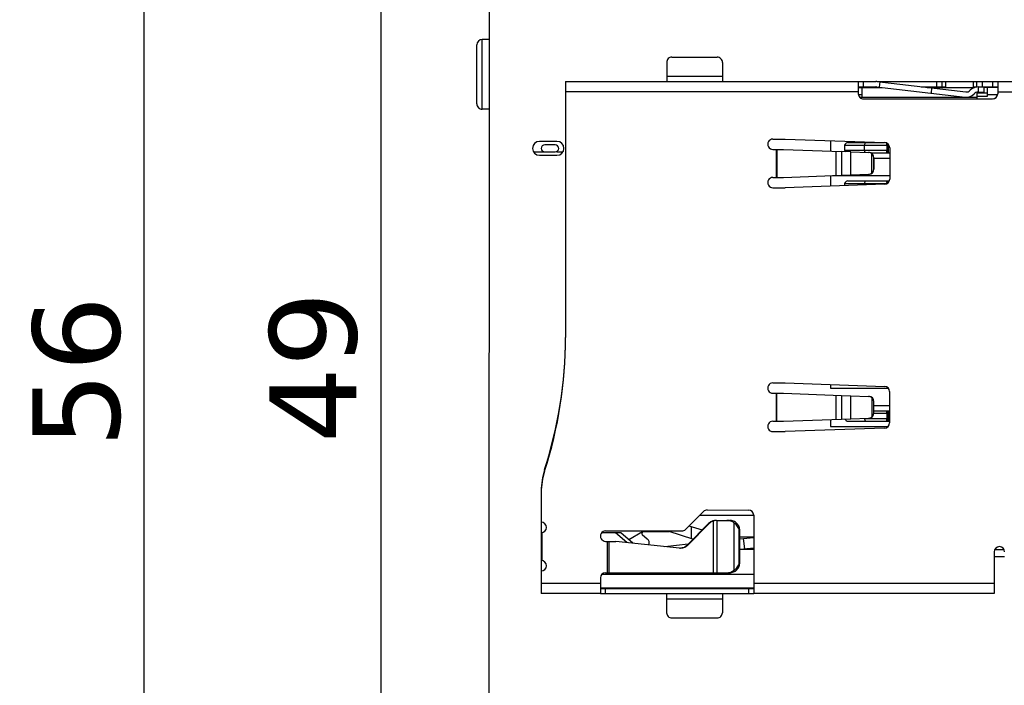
# Model space of a CAD drawing. Header units: millimetres. Extents: x 134 to 283, y 142 to 332.
# Tile 2 of 145: x 135 to 164, y 180 to 199. Entities that reach past the tile are written whole.
import ezdxf

# ---------------------------------------------------------------- set-up
doc = ezdxf.new("R2010")
doc.units = ezdxf.units.MM
doc.header["$LTSCALE"] = 0.1
doc.header["$PDMODE"] = 3
doc.header["$PDSIZE"] = 0.3125
doc.layers.get('0').update_dxf_attribs({"linetype": 'CONTINUOUS'})
doc.layers.get('Defpoints').update_dxf_attribs({"linetype": 'CONTINUOUS'})
doc.layers.add('Dim', color=6, linetype='CONTINUOUS', lineweight=13)
doc.styles.add('Verdana', font='verdana.ttf', dxfattribs={"height": 2.5})
doc.dimstyles.new('aaaaaaaa 3.0', dxfattribs={"dimtxt": 2.5, "dimasz": 2, "dimexe": 1.25, "dimexo": 0.625, "dimtad": 1, "dimdec": 1, "dimzin": 9, "dimdsep": 46, "dimtxsty": 'Verdana', "dimcen": 0, "dimazin": 0, "dimtfac": 1, "dimtmove": 0, "dimatfit": 3, "dimfxl": 1, "dimlwd": 25, "dimlwe": 25, "dimarcsym": 0})

# ---------------------------------------------------------------- blocks, each defined once
blk = doc.blocks.new('*D6')
at = {"layer": 'Defpoints', "color": 0}
for p in [(151.667, 217.323), (138.99, 161.333), (151.66, 161.333)]:
    blk.add_point(p, dxfattribs=at)
at = {"layer": 'Dim', "color": 0, "lineweight": 25}
for p, q in [((151.042, 217.323), (137.74, 217.323)), ((138.99, 215.323), (138.99, 163.333)), ((151.035, 161.333), (137.74, 161.333))]:
    blk.add_line(p, q, dxfattribs=at)
at = {"layer": 'Dim', "color": 0}
for points in [[(139.323, 215.323), (138.656, 215.323), (138.99, 217.323)], [(138.656, 163.333), (139.323, 163.333), (138.99, 161.333)]]:
    blk.add_solid(points, dxfattribs=at)
at = {"layer": 'Dim', "color": 0, "insert": (137.065, 189.204), "char_height": 2.5, "attachment_point": 5, "rotation": 90, "style": 'Verdana'}
blk.add_mtext('56', dxfattribs=at)
blk = doc.blocks.new('*D27')
at = {"layer": 'Defpoints', "color": 0}
for p in [(150.898, 213.836), (145.788, 164.84), (150.902, 164.84)]:
    blk.add_point(p, dxfattribs=at)
at = {"layer": 'Dim', "color": 0, "lineweight": 25}
for p, q in [((150.273, 213.836), (144.538, 213.836)), ((145.788, 211.836), (145.788, 166.84)), ((150.277, 164.84), (144.538, 164.84))]:
    blk.add_line(p, q, dxfattribs=at)
at = {"layer": 'Dim', "color": 0}
for points in [[(146.121, 211.836), (145.454, 211.836), (145.788, 213.836)], [(145.454, 166.84), (146.121, 166.84), (145.788, 164.84)]]:
    blk.add_solid(points, dxfattribs=at)
at = {"layer": 'Dim', "color": 0, "insert": (143.863, 189.338), "char_height": 2.5, "attachment_point": 5, "rotation": 90, "style": 'Verdana'}
blk.add_mtext('49', dxfattribs=at)

msp = doc.modelspace()

# ---------------------------------------------------------------- linework, layer by layer
at = {"color": 7, "linetype": 'Continuous'}
for p, q in [((148.898, 214.346), (148.889, 164.336)), ((148.695, 196.741), (148.695, 198.741)), ((148.895, 198.741), (148.695, 198.741)), ((148.545, 196.891), (148.545, 198.591)), ((154.144, 198.236), (155.444, 198.236)), ((153.994, 198.086), (153.994, 197.548)), ((155.594, 198.086), (155.594, 197.548)), ((151.094, 197.536), (151.093, 190.186)), ((151.094, 197.536), (159.494, 197.535)), ((155.594, 197.683), (153.994, 197.683)), ((159.494, 197.531), (159.494, 197.185)), ((159.503, 197.535), (159.994, 197.535)), ((159.644, 197.385), (159.644, 197.535)), ((160.029, 197.535), (164.894, 197.534)), ((160.029, 197.533), (162.577, 197.235)), ((161.744, 197.385), (161.744, 197.535)), ((161.894, 197.535), (161.894, 197.385)), ((161.994, 197.535), (161.994, 197.365)), ((162.794, 197.534), (162.794, 197.364)), ((162.894, 197.384), (162.894, 197.534)), ((163.044, 197.534), (163.044, 197.384)), ((163.344, 197.534), (163.344, 197.384)), ((163.494, 197.534), (163.494, 197.184)), ((159.494, 197.365), (160.175, 197.365)), ((159.503, 197.385), (159.994, 197.385)), ((159.594, 197.365), (159.594, 197.085)), ((160.012, 197.384), (162.56, 197.086)), ((160.108, 197.524), (160.09, 197.375)), ((161.299, 197.385), (161.994, 197.385)), ((161.47, 197.365), (162.828, 197.364)), ((161.598, 197.35), (161.58, 197.201)), ((162.794, 197.384), (162.894, 197.384)), ((162.93, 197.384), (163.494, 197.384)), ((162.944, 197.234), (162.944, 197.384)), ((163.094, 197.384), (163.094, 197.234)), ((163.494, 197.364), (163.094, 197.364)), ((163.194, 197.364), (163.194, 197.104)), ((159.494, 197.235), (151.094, 197.236)), ((159.496, 197.165), (159.594, 197.165)), ((159.532, 197.085), (162.894, 197.084)), ((159.644, 197.035), (163.344, 197.034)), ((162.894, 197.204), (162.894, 197.034)), ((163.194, 197.204), (162.894, 197.204)), ((163.194, 197.104), (162.894, 197.104)), ((162.93, 197.234), (163.094, 197.234)), ((163.194, 197.164), (163.493, 197.164)), ((163.367, 197.038), (163.437, 197.067)), ((164.894, 197.234), (163.494, 197.234)), ((148.895, 196.741), (148.695, 196.741)), ((157.044, 195.885), (157.394, 195.885)), ((157.394, 195.885), (160.249, 195.785)), ((158.694, 195.84), (158.694, 195.537)), ((150.845, 195.817), (150.345, 195.817)), ((150.794, 195.715), (150.494, 195.715)), ((157.044, 195.585), (157.351, 195.585)), ((157.144, 194.785), (157.144, 195.585)), ((157.151, 195.585), (157.151, 194.785)), ((157.351, 195.585), (159.01, 195.526)), ((159.094, 195.685), (159.094, 195.585)), ((159.096, 195.705), (160.35, 195.705)), ((159.096, 195.565), (160.35, 195.565)), ((159.196, 195.785), (160.249, 195.785)), ((159.674, 195.705), (159.699, 195.785)), ((159.674, 195.565), (159.674, 195.705)), ((159.694, 195.501), (159.674, 195.565)), ((160.315, 195.565), (160.29, 195.485)), ((160.292, 195.777), (160.315, 195.705)), ((160.315, 195.705), (160.315, 195.565)), ((160.324, 195.485), (160.35, 195.565)), ((160.35, 195.705), (160.334, 195.755)), ((160.35, 195.739), (160.35, 195.485)), ((160.394, 195.635), (160.394, 194.735)), ((150.178, 195.515), (150.794, 195.515)), ((150.345, 195.417), (150.845, 195.417)), ((150.845, 195.515), (151.013, 195.515)), ((158.861, 194.839), (158.862, 195.531)), ((159.01, 195.526), (159.01, 194.844)), ((159.277, 195.516), (159.01, 195.526)), ((159.277, 194.854), (159.277, 195.516)), ((159.277, 195.516), (159.789, 195.498)), ((159.851, 195.485), (160.394, 195.485)), ((159.883, 194.91), (159.883, 195.46)), ((159.937, 195.022), (159.937, 195.348)), ((159.944, 195.347), (159.937, 195.348)), ((159.944, 195.022), (159.944, 195.347)), ((159.944, 195.335), (160.394, 195.335)), ((159.937, 195.022), (159.944, 195.022)), ((157.044, 194.785), (157.351, 194.785)), ((157.351, 194.785), (159.01, 194.844)), ((158.694, 194.835), (158.694, 194.531)), ((158.751, 194.835), (160.394, 194.835)), ((159.01, 194.844), (159.277, 194.854)), ((159.277, 194.854), (159.789, 194.872)), ((157.044, 194.485), (157.394, 194.485)), ((160.249, 194.585), (157.394, 194.485)), ((159.094, 194.585), (159.094, 194.545)), ((159.095, 194.605), (160.315, 194.605)), ((159.196, 194.685), (160.385, 194.685)), ((159.673, 194.605), (159.699, 194.685)), ((159.673, 194.565), (159.673, 194.605)), ((160.29, 194.685), (160.315, 194.605)), ((160.343, 194.624), (160.324, 194.685)), ((160.35, 194.685), (160.35, 194.631)), ((157.043, 188.885), (157.393, 188.885)), ((157.393, 188.885), (160.248, 188.785)), ((158.693, 188.84), (158.693, 188.735)), ((157.043, 188.585), (157.35, 188.585)), ((157.143, 187.785), (157.143, 188.585)), ((157.15, 188.585), (157.15, 187.785)), ((157.35, 188.585), (159.009, 188.526)), ((158.693, 188.735), (160.353, 188.735)), ((158.86, 187.839), (158.861, 188.531)), ((159.009, 188.526), (159.009, 187.844)), ((159.009, 188.526), (159.276, 188.516)), ((159.276, 187.854), (159.276, 188.516)), ((159.276, 188.516), (159.788, 188.498)), ((160.393, 188.635), (160.393, 187.735)), ((159.882, 188.46), (159.882, 187.91)), ((159.935, 188.022), (159.936, 188.348)), ((159.943, 188.347), (159.936, 188.348)), ((159.943, 188.022), (159.943, 188.347)), ((159.943, 188.235), (160.393, 188.235)), ((159.935, 188.022), (159.943, 188.022)), ((159.943, 188.085), (160.393, 188.085)), ((160.349, 188.005), (159.943, 188.005)), ((160.289, 188.085), (160.314, 188.005)), ((160.314, 188.005), (160.314, 187.865)), ((160.349, 188.005), (160.323, 188.085)), ((160.349, 188.085), (160.349, 187.785)), ((157.043, 187.785), (157.35, 187.785)), ((157.35, 187.785), (159.009, 187.844)), ((158.693, 187.833), (158.693, 187.635)), ((159.009, 187.844), (159.276, 187.854)), ((159.195, 187.785), (160.393, 187.785)), ((159.276, 187.854), (159.788, 187.872)), ((159.698, 187.785), (159.672, 187.865)), ((159.672, 187.865), (160.349, 187.865)), ((160.314, 187.865), (160.289, 187.785)), ((160.323, 187.785), (160.349, 187.865)), ((157.043, 187.485), (157.393, 187.485)), ((160.248, 187.585), (157.393, 187.485)), ((158.693, 187.635), (160.352, 187.635)), ((150.489, 186.399), (150.501, 186.395)), ((150.393, 185.735), (150.392, 182.836)), ((154.536, 184.68), (155.049, 185.192)), ((155.155, 185.236), (156.342, 185.235)), ((155.195, 184.848), (154.577, 184.224)), ((155.217, 184.848), (154.599, 184.224)), ((154.942, 185.086), (156.492, 185.085)), ((155.195, 184.848), (155.217, 184.848)), ((155.337, 183.436), (155.338, 184.922)), ((155.425, 184.936), (155.799, 184.935)), ((155.43, 184.936), (155.43, 183.436)), ((155.932, 183.513), (155.932, 184.858)), ((156.492, 185.085), (156.492, 182.84)), ((150.422, 183.783), (150.422, 184.589)), ((152.676, 184.576), (152.125, 184.576)), ((152.242, 184.636), (154.43, 184.636)), ((152.846, 184.302), (152.52, 184.576)), ((153.021, 184.286), (152.676, 184.576)), ((153.3, 184.609), (152.907, 184.382)), ((153.325, 184.616), (154.066, 184.616)), ((153.492, 184.616), (153.492, 184.636)), ((154.747, 184.395), (154.066, 184.616)), ((154.633, 184.777), (155.014, 184.665)), ((154.692, 184.759), (154.692, 184.412)), ((156.073, 183.735), (156.073, 184.635)), ((156.092, 184.635), (156.073, 184.635)), ((156.092, 183.735), (156.092, 184.635)), ((152.242, 184.336), (152.534, 184.336)), ((152.292, 183.436), (152.292, 184.336)), ((152.336, 184.336), (152.336, 183.436)), ((154.358, 184.137), (152.534, 184.336)), ((153.293, 184.528), (153.435, 184.408)), ((156.092, 184.465), (156.492, 184.465)), ((154.599, 184.224), (154.577, 184.224)), ((156.492, 184.105), (156.092, 184.105)), ((163.392, 184.034), (163.392, 182.834)), ((163.41, 184.104), (163.675, 184.104)), ((156.073, 183.735), (156.092, 183.735)), ((163.392, 183.904), (163.692, 183.904)), ((152.242, 183.436), (155.799, 183.435)), ((150.392, 183.136), (152.092, 183.136)), ((152.092, 183.286), (152.092, 182.84)), ((156.492, 183.385), (152.133, 183.386)), ((156.492, 183.135), (163.392, 183.134)), ((152.092, 182.836), (150.392, 182.836)), ((152.092, 183.006), (156.492, 183.005)), ((152.101, 182.986), (156.484, 182.985)), ((152.101, 182.836), (156.484, 182.835)), ((152.242, 182.836), (152.242, 182.986)), ((152.792, 183.006), (152.792, 182.986)), ((156.342, 182.985), (156.342, 182.835)), ((163.392, 182.834), (156.492, 182.835)), ((153.992, 182.823), (153.992, 182.286)), ((153.992, 182.688), (155.592, 182.688)), ((155.592, 182.823), (155.592, 182.286)), ((154.142, 182.136), (155.442, 182.136))]:
    msp.add_line(p, q, dxfattribs=at)
at = {"color": 6, "linetype": 'Continuous'}
for p, q in [((154.607, 184.253), (153.938, 184.183)), ((156.092, 184.409), (156.492, 184.451)), ((156.232, 184.122), (156.201, 184.421)), ((156.092, 184.108), (156.492, 184.15))]:
    msp.add_line(p, q, dxfattribs=at)
at = {"color": 7, "linetype": 'Continuous'}
for centre, radius, start, end in [((148.695, 198.591), 0.15, 89.9894, 179.9894), ((159.994, 197.235), 0.3, 83.3431, 89.9913), ((159.994, 197.235), 0.15, 83.3431, 89.9913), ((162.594, 197.384), 0.15, 263.3431, 318.181), ((162.93, 197.084), 0.3, 89.9913, 138.181), ((159.644, 197.185), 0.15, 179.9913, 269.9913), ((162.594, 197.384), 0.3, 263.3431, 318.181), ((162.93, 197.084), 0.15, 89.9913, 138.181), ((163.344, 197.184), 0.15, 269.9913, 359.9913), ((148.695, 196.891), 0.15, 179.9894, 269.9894), ((157.044, 195.735), 0.15, 89.9913, 269.9913), ((150.345, 195.617), 0.2, 90, 270), ((150.494, 195.615), 0.1, 89.9894, 269.9894), ((150.794, 195.615), 0.1, 269.9894, 89.9894), ((150.845, 195.617), 0.2, 270, 90), ((159.223, 195.685), 0.129, 171.1107, 180.0031), ((159.223, 195.585), 0.129, 179.9796, 188.8719), ((160.244, 195.635), 0.15, 359.9913, 87.9855), ((157.044, 194.635), 0.15, 89.9913, 269.9913), ((160.244, 194.735), 0.15, 271.9972, 359.9913), ((159.223, 194.585), 0.129, 171.1107, 180.0031), ((138.593, 190.238), 12.5, 342.1155, 359.7623), ((138.593, 190.188), 12.5, 342.1155, 359.9913), ((157.043, 188.735), 0.15, 89.9913, 269.9913), ((160.243, 188.635), 0.15, 359.9913, 87.9855), ((157.043, 187.635), 0.15, 89.9913, 269.9913), ((160.243, 187.735), 0.15, 271.9972, 359.9913), ((152.393, 185.785), 2, 162.1155, 179.9913), ((152.393, 185.735), 2, 162.1155, 179.9913), ((155.155, 185.086), 0.15, 89.9913, 134.9913), ((156.342, 185.085), 0.15, 359.9913, 89.9913), ((150.392, 184.736), 0.15, 269.9913, 89.9913), ((152.242, 184.486), 0.15, 89.9913, 269.9913), ((153.325, 184.566), 0.05, 89.9913, 229.9913), ((154.43, 184.786), 0.15, 269.9913, 314.9913), ((153.332, 184.286), 0.16, 340.5014, 49.9913), ((154.389, 184.427), 0.291, 263.7903, 267.2054), ((154.39, 184.43), 0.294, 267.2036, 269.9149), ((163.542, 184.034), 0.15, 359.9913, 179.9913), ((150.392, 183.636), 0.15, 269.9913, 89.9913), ((152.242, 183.286), 0.15, 89.9913, 179.9913)]:
    msp.add_arc(centre, radius, start, end, dxfattribs=at)
for centre, major_axis, ratio, start_param, end_param in [((159.164, 195.685), (0.0584, 0.0928), 0.638918, 0.382055, 1.751494), ((159.164, 195.585), (-0.0583, 0.0928), 0.638918, 1.390099, 1.887584), ((159.794, 195.347), (0, 0.15), 0.997272, -1.570796, -0.035529), ((159.794, 195.022), (0, 0.15), 0.997272, -3.106064, -1.570796), ((159.164, 194.585), (0.0584, 0.0928), 0.638918, 0.382055, 1.751494), ((159.793, 188.347), (0, 0.15), 0.997272, -1.570796, -0.035551), ((159.793, 188.022), (0, 0.15), 0.997272, -3.106041, -1.570796), ((159.163, 187.885), (-0.0583, 0.0928), 0.638918, -4.707933, -3.523648)]:
    msp.add_ellipse(centre, major_axis=major_axis, ratio=ratio, start_param=start_param, end_param=end_param, dxfattribs=at)
for points, knots in [([(154.144, 198.236), (154.125, 198.236), (154.085, 198.228), (154.036, 198.195), (154.002, 198.145), (153.994, 198.105), (153.994, 198.086)], [0, 0, 0, 0, 0.250028, 0.500027, 0.750011, 1, 1, 1, 1]), ([(155.594, 198.086), (155.594, 198.105), (155.587, 198.145), (155.553, 198.194), (155.503, 198.228), (155.464, 198.236), (155.444, 198.236)], [0, 0, 0, 0, 0.249993, 0.499977, 0.749976, 1, 1, 1, 1]), ([(153.982, 197.536), (153.985, 197.536), (153.993, 197.537), (153.994, 197.545), (153.994, 197.548)], [0, 0, 0, 0, 0.500222, 1, 1, 1, 1]), ([(155.594, 197.548), (155.594, 197.545), (155.596, 197.537), (155.603, 197.536), (155.607, 197.536)], [0, 0, 0, 0, 0.499992, 1, 1, 1, 1]), ([(159.503, 197.535), (159.502, 197.535), (159.499, 197.535), (159.497, 197.534), (159.495, 197.533), (159.494, 197.531), (159.494, 197.531)], [0, 0, 0, 0, 0.355778, 0.620841, 0.817349, 1, 1, 1, 1]), ([(159.883, 195.46), (159.87, 195.471), (159.84, 195.49), (159.806, 195.497), (159.789, 195.498)], [0, 0, 0, 0, 0.500161, 1, 1, 1, 1]), ([(159.937, 195.348), (159.937, 195.37), (159.926, 195.413), (159.898, 195.447), (159.883, 195.46)], [0, 0, 0, 0, 0.525162, 1, 1, 1, 1]), ([(159.883, 194.91), (159.898, 194.923), (159.926, 194.957), (159.937, 195), (159.937, 195.022)], [0, 0, 0, 0, 0.474829, 1, 1, 1, 1]), ([(159.789, 194.872), (159.806, 194.873), (159.84, 194.88), (159.87, 194.899), (159.883, 194.91)], [0, 0, 0, 0, 0.499844, 1, 1, 1, 1]), ([(159.882, 188.46), (159.869, 188.471), (159.839, 188.49), (159.805, 188.497), (159.788, 188.498)], [0, 0, 0, 0, 0.500158, 1, 1, 1, 1]), ([(159.936, 188.348), (159.936, 188.37), (159.925, 188.413), (159.897, 188.447), (159.882, 188.46)], [0, 0, 0, 0, 0.525171, 1, 1, 1, 1]), ([(159.882, 187.91), (159.897, 187.923), (159.925, 187.957), (159.935, 188), (159.935, 188.022)], [0, 0, 0, 0, 0.474839, 1, 1, 1, 1]), ([(159.788, 187.872), (159.805, 187.873), (159.839, 187.88), (159.869, 187.899), (159.882, 187.91)], [0, 0, 0, 0, 0.499841, 1, 1, 1, 1]), ([(155.316, 184.922), (155.293, 184.914), (155.249, 184.894), (155.212, 184.865), (155.195, 184.848)], [0, 0, 0, 0, 0.499423, 1, 1, 1, 1]), ([(155.338, 184.922), (155.315, 184.914), (155.271, 184.894), (155.234, 184.865), (155.217, 184.848)], [0, 0, 0, 0, 0.499423, 1, 1, 1, 1]), ([(155.316, 184.922), (155.319, 184.923), (155.335, 184.927), (155.35, 184.931), (155.362, 184.933)], [0, 0, 0, 0, 0.258823, 1, 1, 1, 1]), ([(155.425, 184.936), (155.418, 184.936), (155.388, 184.934), (155.359, 184.928), (155.338, 184.922)], [0, 0, 0, 0, 0.240538, 1, 1, 1, 1]), ([(155.932, 184.858), (155.905, 184.884), (155.838, 184.923), (155.762, 184.935), (155.723, 184.935)], [0, 0, 0, 0, 0.49498, 1, 1, 1, 1]), ([(156.092, 184.635), (156.092, 184.675), (156.079, 184.754), (156.016, 184.856), (155.917, 184.922), (155.838, 184.935), (155.799, 184.935)], [0, 0, 0, 0, 0.253711, 0.502013, 0.748604, 1, 1, 1, 1]), ([(156.073, 184.635), (156.073, 184.659), (156.065, 184.706), (156.033, 184.768), (155.987, 184.819), (155.951, 184.846), (155.932, 184.858)], [0, 0, 0, 0, 0.255632, 0.507852, 0.755794, 1, 1, 1, 1]), ([(154.577, 184.224), (154.553, 184.199), (154.494, 184.157), (154.424, 184.139), (154.389, 184.137)], [0, 0, 0, 0, 0.500639, 1, 1, 1, 1]), ([(154.599, 184.224), (154.572, 184.196), (154.506, 184.151), (154.428, 184.136), (154.389, 184.136)], [0, 0, 0, 0, 0.500643, 1, 1, 1, 1]), ([(155.799, 183.435), (155.838, 183.435), (155.916, 183.449), (156.016, 183.515), (156.079, 183.617), (156.092, 183.696), (156.092, 183.735)], [0, 0, 0, 0, 0.251396, 0.497989, 0.746291, 1, 1, 1, 1]), ([(155.932, 183.513), (155.951, 183.525), (155.987, 183.552), (156.033, 183.603), (156.065, 183.665), (156.073, 183.712), (156.073, 183.735)], [0, 0, 0, 0, 0.244206, 0.492148, 0.744368, 1, 1, 1, 1]), ([(155.723, 183.435), (155.761, 183.435), (155.838, 183.448), (155.905, 183.487), (155.932, 183.513)], [0, 0, 0, 0, 0.505024, 1, 1, 1, 1]), ([(152.092, 182.84), (152.092, 182.84), (152.092, 182.838), (152.094, 182.837), (152.097, 182.836), (152.099, 182.836), (152.101, 182.836)], [0, 0, 0, 0, 0.182651, 0.379159, 0.644222, 1, 1, 1, 1]), ([(152.096, 182.987), (152.096, 182.987), (152.098, 182.986), (152.099, 182.986), (152.101, 182.986)], [0, 0, 0, 0, 0.223164, 1, 1, 1, 1]), ([(156.484, 182.985), (156.486, 182.985), (156.491, 182.986), (156.492, 182.992), (156.492, 182.994)], [0, 0, 0, 0, 0.499989, 1, 1, 1, 1]), ([(156.484, 182.835), (156.485, 182.835), (156.487, 182.835), (156.49, 182.836), (156.492, 182.838), (156.492, 182.839), (156.492, 182.84)], [0, 0, 0, 0, 0.355347, 0.619936, 0.816679, 1, 1, 1, 1]), ([(153.992, 182.286), (153.992, 182.266), (154, 182.227), (154.033, 182.177), (154.083, 182.144), (154.122, 182.136), (154.142, 182.136)], [0, 0, 0, 0, 0.249993, 0.499977, 0.749976, 1, 1, 1, 1]), ([(155.442, 182.136), (155.461, 182.136), (155.501, 182.143), (155.551, 182.177), (155.584, 182.227), (155.592, 182.266), (155.592, 182.286)], [0, 0, 0, 0, 0.250028, 0.500027, 0.750011, 1, 1, 1, 1])]:
    msp.add_open_spline(points, degree=3, knots=knots, dxfattribs=at)

# ---------------------------------------------------------------- dimensions: what is measured, and where the dimension line sits
at = {"layer": 'Dim'}
dim = msp.add_linear_dim(base=(138.99, 161.333), p1=(151.667, 217.323), p2=(151.66, 161.333), angle=90, dimstyle='aaaaaaaa 3.0', dxfattribs=at)
dim.commit()
dim.dimension.update_dxf_attribs({"geometry": '*D6', "text_midpoint": (138.99, 189.204), "dimtype": 160})
dim = msp.add_linear_dim(base=(145.788, 164.84), p1=(150.898, 213.836), p2=(150.902, 164.84), angle=90, dimstyle='aaaaaaaa 3.0', dxfattribs=at)
dim.commit()
dim.dimension.update_dxf_attribs({"geometry": '*D27', "text_midpoint": (143.863, 189.338)})

doc.saveas('drawing.dxf')
